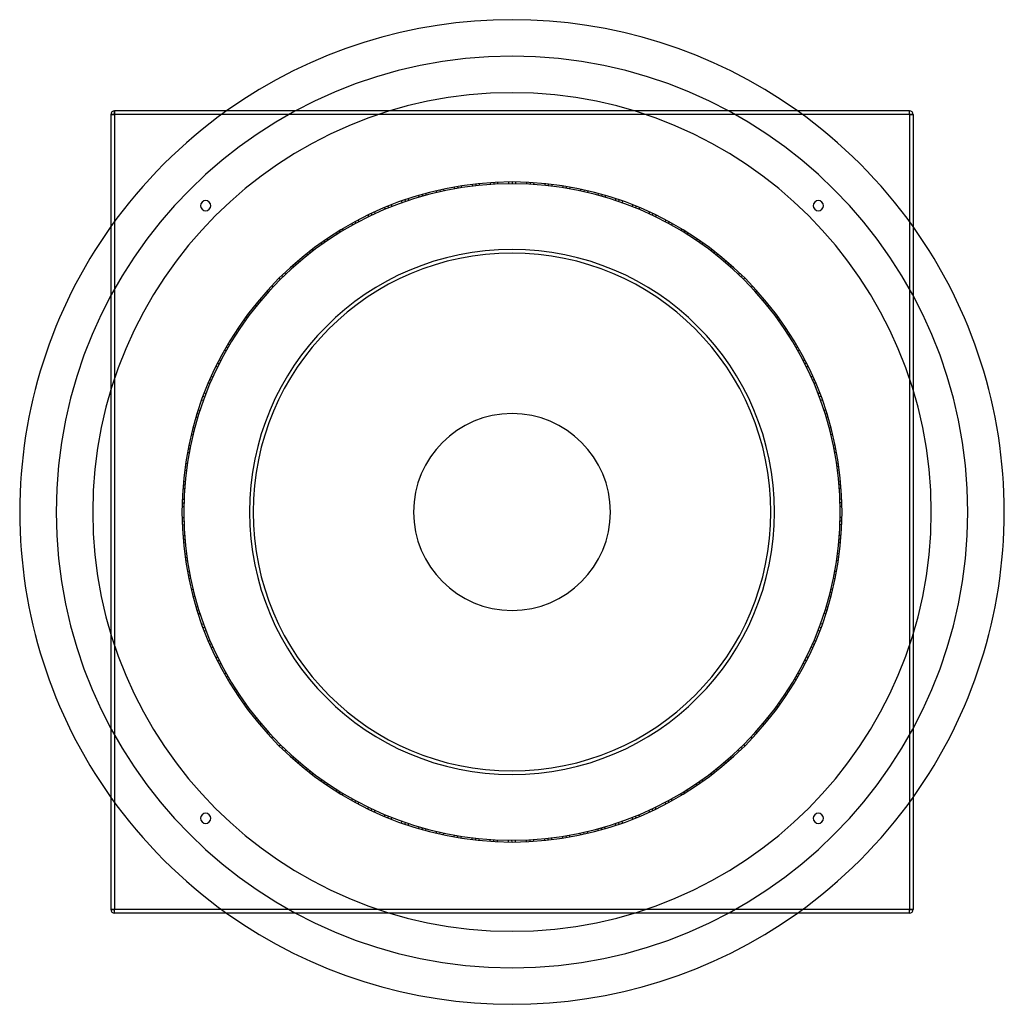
# Model space of a CAD drawing. Header units: millimetres. Extents: x -675 to 675, y -675 to 675.
import ezdxf

# ---------------------------------------------------------------- set-up
doc = ezdxf.new("R2010")
doc.units = ezdxf.units.MM
doc.layers.add('HIDDEN', color=7, linetype='Continuous')
doc.layers.add('THICK', color=7, linetype='Continuous')

msp = doc.modelspace()

# ---------------------------------------------------------------- linework, layer by layer
at = {"layer": 'HIDDEN'}
for p, q in [((-545, 545), (-550, 545)), ((-550, 545), (-550, 545)), ((-545, 545), (-545, 550)), ((-545, 550), (-545, 550)), ((-545, 545), (-545, -545)), ((545, 545), (-545, 545)), ((545, 545), (545, 550)), ((545, 550), (545, 550)), ((545, 545), (545, -545)), ((550, 545), (545, 545)), ((550, 545), (550, 545)), ((-74.5, 446.3), (-74, 443.9)), ((-74.5, 446.3), (-74, 443.9)), ((-74.5, 446.3), (-74, 443.9)), ((-74.5, 446.3), (-74, 443.9)), ((-69.5, 447.1), (-69.2, 444.6)), ((-69.5, 447.1), (-69.2, 444.6)), ((-69.5, 447.1), (-69.2, 444.6)), ((-54.8, 449.2), (-54.2, 446.7)), ((-54.8, 449.2), (-54.2, 446.7)), ((-49.8, 449.8), (-49.5, 447.3)), ((-49.8, 449.8), (-49.5, 447.3)), ((-49.8, 449.8), (-49.5, 447.3)), ((-49.8, 449.8), (-49.5, 447.3)), ((-49.8, 449.8), (-49.5, 447.3)), ((-49.8, 449.8), (-49.5, 447.3)), ((-44.8, 450.3), (-44.6, 447.8)), ((-44.8, 450.3), (-44.6, 447.8)), ((-29.9, 451.5), (-29.7, 449)), ((-29.9, 451.5), (-29.7, 449)), ((-29.9, 451.5), (-29.7, 449)), ((-25, 451.8), (-24.7, 449.3)), ((-25, 451.8), (-24.7, 449.3)), ((-25, 451.8), (-24.7, 449.3)), ((-25, 451.8), (-24.7, 449.3)), ((-19.9, 452.1), (-19.9, 449.6)), ((-19.9, 452.1), (-19.9, 449.6)), ((-19.9, 452.1), (-19.9, 449.6)), ((-5, 452.5), (-4.7, 450)), ((-5, 452.5), (-4.7, 450)), ((0, 452.5), (0, 450)), ((0, 452.5), (0, 450)), ((0, 452.5), (0, 450)), ((0, 452.5), (0, 450)), ((0, 452.5), (0, 450)), ((0, 452.5), (0, 450)), ((5, 452.5), (5, 450)), ((5, 452.5), (5, 450)), ((19.9, 452.1), (19.9, 449.6)), ((19.9, 452.1), (19.9, 449.6)), ((19.9, 452.1), (19.9, 449.6)), ((24.9, 451.8), (24.9, 449.3)), ((24.9, 451.8), (24.9, 449.3)), ((24.9, 451.8), (24.9, 449.3)), ((24.9, 451.8), (24.9, 449.3)), ((29.9, 451.5), (29.7, 449)), ((29.9, 451.5), (29.7, 449)), ((29.9, 451.5), (29.7, 449)), ((44.8, 450.3), (44.8, 447.8)), ((44.8, 450.3), (44.8, 447.8)), ((49.8, 449.8), (49.5, 447.3)), ((49.8, 449.8), (49.5, 447.3)), ((49.8, 449.8), (49.5, 447.3)), ((49.8, 449.8), (49.5, 447.3)), ((49.8, 449.8), (49.5, 447.3)), ((49.8, 449.8), (49.5, 447.3)), ((54.7, 449.2), (54.4, 446.7)), ((54.7, 449.2), (54.4, 446.7)), ((69.5, 447.1), (69.2, 444.6)), ((69.5, 447.1), (69.2, 444.6)), ((69.5, 447.1), (69.2, 444.6)), ((74.4, 446.3), (74.2, 443.8)), ((74.4, 446.3), (74.2, 443.8)), ((74.4, 446.3), (74.2, 443.8)), ((74.4, 446.3), (74.2, 443.8)), ((-128, 434), (-127.1, 431.7)), ((-128, 434), (-127.1, 431.7)), ((-128, 434), (-127.1, 431.7)), ((-123.2, 435.4), (-122.4, 433)), ((-123.2, 435.4), (-122.4, 433)), ((-123.2, 435.4), (-122.4, 433)), ((-123.2, 435.4), (-122.4, 433)), ((-118.3, 436.8), (-117.7, 434.3)), ((-118.3, 436.8), (-117.7, 434.3)), ((-118.3, 436.8), (-117.7, 434.3)), ((-103.8, 440.4), (-103, 438)), ((-103.8, 440.4), (-103, 438)), ((-99, 441.5), (-98.4, 439.1)), ((-99, 441.5), (-98.4, 439.1)), ((-99, 441.5), (-98.4, 439.1)), ((-99, 441.5), (-98.4, 439.1)), ((-99, 441.5), (-98.4, 439.1)), ((-99, 441.5), (-98.4, 439.1)), ((-94.1, 442.6), (-93.5, 440.2)), ((-94.1, 442.6), (-93.5, 440.2)), ((-79.4, 445.5), (-78.9, 443)), ((-79.4, 445.5), (-78.9, 443)), ((-79.4, 445.5), (-78.9, 443)), ((79.4, 445.5), (78.9, 443)), ((79.4, 445.5), (78.9, 443)), ((79.4, 445.5), (78.9, 443)), ((94.1, 442.6), (93.8, 440.1)), ((94.1, 442.6), (93.8, 440.1)), ((99, 441.5), (98.4, 439.1)), ((99, 441.5), (98.4, 439.1)), ((99, 441.5), (98.4, 439.1)), ((99, 441.5), (98.4, 439.1)), ((99, 441.5), (98.4, 439.1)), ((99, 441.5), (98.4, 439.1)), ((103.8, 440.4), (103.3, 438)), ((103.8, 440.4), (103.3, 438)), ((118.3, 436.8), (117.7, 434.3)), ((118.3, 436.8), (117.7, 434.3)), ((118.3, 436.8), (117.7, 434.3)), ((123.1, 435.4), (122.5, 433)), ((123.1, 435.4), (122.5, 433)), ((123.1, 435.4), (122.5, 433)), ((123.1, 435.4), (122.5, 433)), ((128, 434), (127.1, 431.7)), ((128, 434), (127.1, 431.7)), ((128, 434), (127.1, 431.7)), ((-170.3, 419.2), (-169.3, 417)), ((-170.3, 419.2), (-169.3, 417)), ((-170.3, 419.2), (-169.3, 417)), ((-170.3, 419.2), (-169.3, 417)), ((-165.6, 421.1), (-164.8, 418.7)), ((-165.6, 421.1), (-164.8, 418.7)), ((-165.6, 421.1), (-164.8, 418.7)), ((-151.7, 426.3), (-150.6, 424.1)), ((-151.7, 426.3), (-150.6, 424.1)), ((-146.9, 428), (-146.1, 425.6)), ((-146.9, 428), (-146.1, 425.6)), ((-146.9, 428), (-146.1, 425.6)), ((-146.9, 428), (-146.1, 425.6)), ((-146.9, 428), (-146.1, 425.6)), ((-146.9, 428), (-146.1, 425.6)), ((-142.2, 429.6), (-141.4, 427.2)), ((-142.2, 429.6), (-141.4, 427.2)), ((142.2, 429.6), (141.6, 427.1)), ((142.2, 429.6), (141.6, 427.1)), ((146.9, 428), (146.1, 425.6)), ((146.9, 428), (146.1, 425.6)), ((146.9, 428), (146.1, 425.6)), ((146.9, 428), (146.1, 425.6)), ((146.9, 428), (146.1, 425.6)), ((146.9, 428), (146.1, 425.6)), ((151.6, 426.3), (150.8, 424)), ((151.6, 426.3), (150.8, 424)), ((165.6, 421.1), (164.8, 418.7)), ((165.6, 421.1), (164.8, 418.7)), ((165.6, 421.1), (164.8, 418.7)), ((170.2, 419.3), (169.4, 416.9)), ((170.2, 419.3), (169.4, 416.9)), ((170.2, 419.3), (169.4, 416.9)), ((170.2, 419.3), (169.4, 416.9)), ((-197.6, 407.1), (-196.3, 404.9)), ((-197.6, 407.1), (-196.3, 404.9)), ((-193.1, 409.2), (-192, 407)), ((-193.1, 409.2), (-192, 407)), ((-193.1, 409.2), (-192, 407)), ((-193.1, 409.2), (-192, 407)), ((-193.1, 409.2), (-192, 407)), ((-193.1, 409.2), (-192, 407)), ((-188.6, 411.3), (-187.5, 409.1)), ((-188.6, 411.3), (-187.5, 409.1)), ((-174.9, 417.3), (-173.9, 415.1)), ((-174.9, 417.3), (-173.9, 415.1)), ((-174.9, 417.3), (-173.9, 415.1)), ((174.9, 417.3), (173.9, 415.1)), ((174.9, 417.3), (173.9, 415.1)), ((174.9, 417.3), (173.9, 415.1)), ((188.6, 411.3), (187.8, 409)), ((188.6, 411.3), (187.8, 409)), ((193.1, 409.2), (192, 407)), ((193.1, 409.2), (192, 407)), ((193.1, 409.2), (192, 407)), ((193.1, 409.2), (192, 407)), ((193.1, 409.2), (192, 407)), ((193.1, 409.2), (192, 407)), ((197.6, 407.1), (196.5, 404.8)), ((197.6, 407.1), (196.5, 404.8)), ((-219.8, 395.5), (-218.5, 393.4)), ((-219.8, 395.5), (-218.5, 393.4)), ((-219.8, 395.5), (-218.5, 393.4)), ((-215.4, 397.9), (-214.1, 395.8)), ((-215.4, 397.9), (-214.1, 395.8)), ((-215.4, 397.9), (-214.1, 395.8)), ((-215.4, 397.9), (-214.1, 395.8)), ((-210.9, 400.3), (-209.9, 398.1)), ((-210.9, 400.3), (-209.9, 398.1)), ((-210.9, 400.3), (-209.9, 398.1)), ((210.9, 400.3), (209.9, 398.1)), ((210.9, 400.3), (209.9, 398.1)), ((210.9, 400.3), (209.9, 398.1)), ((215.3, 398), (214.3, 395.7)), ((215.3, 398), (214.3, 395.7)), ((215.3, 398), (214.3, 395.7)), ((215.3, 398), (214.3, 395.7)), ((219.8, 395.5), (218.5, 393.4)), ((219.8, 395.5), (218.5, 393.4)), ((219.8, 395.5), (218.5, 393.4)), ((-241.2, 382.8), (-239.7, 380.9)), ((-241.2, 382.8), (-239.7, 380.9)), ((-237, 385.5), (-235.7, 383.4)), ((-237, 385.5), (-235.7, 383.4)), ((-237, 385.5), (-235.7, 383.4)), ((-237, 385.5), (-235.7, 383.4)), ((-237, 385.5), (-235.7, 383.4)), ((-237, 385.5), (-235.7, 383.4)), ((-232.7, 388.1), (-231.4, 385.9)), ((-232.7, 388.1), (-231.4, 385.9)), ((232.7, 388.1), (231.6, 385.8)), ((232.7, 388.1), (231.6, 385.8)), ((237, 385.5), (235.7, 383.4)), ((237, 385.5), (235.7, 383.4)), ((237, 385.5), (235.7, 383.4)), ((237, 385.5), (235.7, 383.4)), ((237, 385.5), (235.7, 383.4)), ((237, 385.5), (235.7, 383.4)), ((241.2, 382.9), (239.9, 380.7)), ((241.2, 382.9), (239.9, 380.7)), ((-262, 369), (-260.4, 367)), ((-262, 369), (-260.4, 367)), ((-262, 369), (-260.4, 367)), ((-257.9, 371.8), (-256.3, 369.9)), ((-257.9, 371.8), (-256.3, 369.9)), ((-257.9, 371.8), (-256.3, 369.9)), ((-257.9, 371.8), (-256.3, 369.9)), ((-253.7, 374.7), (-252.4, 372.6)), ((-253.7, 374.7), (-252.4, 372.6)), ((-253.7, 374.7), (-252.4, 372.6)), ((253.7, 374.7), (252.4, 372.6)), ((253.7, 374.7), (252.4, 372.6)), ((253.7, 374.7), (252.4, 372.6)), ((257.8, 371.9), (256.5, 369.7)), ((257.8, 371.9), (256.5, 369.7)), ((257.8, 371.9), (256.5, 369.7)), ((257.8, 371.9), (256.5, 369.7)), ((262, 369), (260.4, 367)), ((262, 369), (260.4, 367)), ((262, 369), (260.4, 367)), ((-281.9, 354), (-280.1, 352.2)), ((-281.9, 354), (-280.1, 352.2)), ((-277.9, 357.1), (-276.4, 355.1)), ((-277.9, 357.1), (-276.4, 355.1)), ((-277.9, 357.1), (-276.4, 355.1)), ((-277.9, 357.1), (-276.4, 355.1)), ((-277.9, 357.1), (-276.4, 355.1)), ((-277.9, 357.1), (-276.4, 355.1)), ((-274, 360.1), (-272.5, 358.1)), ((-274, 360.1), (-272.5, 358.1)), ((274, 360.1), (272.6, 358)), ((274, 360.1), (272.6, 358)), ((277.9, 357.1), (276.4, 355.1)), ((277.9, 357.1), (276.4, 355.1)), ((277.9, 357.1), (276.4, 355.1)), ((277.9, 357.1), (276.4, 355.1)), ((277.9, 357.1), (276.4, 355.1)), ((277.9, 357.1), (276.4, 355.1)), ((281.8, 354), (280.3, 352)), ((281.8, 354), (280.3, 352)), ((-301, 337.9), (-299.2, 336.1)), ((-301, 337.9), (-299.2, 336.1)), ((-301, 337.9), (-299.2, 336.1)), ((-297.2, 341.2), (-295.5, 339.4)), ((-297.2, 341.2), (-295.5, 339.4)), ((-297.2, 341.2), (-295.5, 339.4)), ((-297.2, 341.2), (-295.5, 339.4)), ((-293.4, 344.5), (-291.8, 342.5)), ((-293.4, 344.5), (-291.8, 342.5)), ((-293.4, 344.5), (-291.8, 342.5)), ((293.4, 344.5), (291.8, 342.5)), ((293.4, 344.5), (291.8, 342.5)), ((293.4, 344.5), (291.8, 342.5)), ((297.1, 341.3), (295.6, 339.3)), ((297.1, 341.3), (295.6, 339.3)), ((297.1, 341.3), (295.6, 339.3)), ((297.1, 341.3), (295.6, 339.3)), ((301, 337.9), (299.2, 336.1)), ((301, 337.9), (299.2, 336.1)), ((301, 337.9), (299.2, 336.1)), ((-315.5, 324.3), (-313.8, 322.6)), ((-315.5, 324.3), (-313.8, 322.6)), ((-315.5, 324.3), (-313.8, 322.6)), ((-315.5, 324.3), (-313.8, 322.6)), ((-315.5, 324.3), (-313.8, 322.6)), ((-315.5, 324.3), (-313.8, 322.6)), ((-311.9, 327.8), (-310.2, 326)), ((-311.9, 327.8), (-310.2, 326)), ((311.9, 327.8), (310.4, 325.8)), ((311.9, 327.8), (310.4, 325.8)), ((315.5, 324.3), (313.8, 322.6)), ((315.5, 324.3), (313.8, 322.6)), ((315.5, 324.3), (313.8, 322.6)), ((315.5, 324.3), (313.8, 322.6)), ((315.5, 324.3), (313.8, 322.6)), ((315.5, 324.3), (313.8, 322.6)), ((-319.1, 320.8), (-317.2, 319.2)), ((-319.1, 320.8), (-317.2, 319.2)), ((319.1, 320.9), (317.3, 319.1)), ((319.1, 320.9), (317.3, 319.1)), ((-336.3, 302.8), (-334.4, 301.2)), ((-336.3, 302.8), (-334.4, 301.2)), ((-336.3, 302.8), (-334.4, 301.2)), ((-332.9, 306.4), (-331, 304.8)), ((-332.9, 306.4), (-331, 304.8)), ((-332.9, 306.4), (-331, 304.8)), ((-332.9, 306.4), (-331, 304.8)), ((-329.5, 310.1), (-327.7, 308.4)), ((-329.5, 310.1), (-327.7, 308.4)), ((-329.5, 310.1), (-327.7, 308.4)), ((329.5, 310.1), (327.7, 308.4)), ((329.5, 310.1), (327.7, 308.4)), ((329.5, 310.1), (327.7, 308.4)), ((332.9, 306.5), (331.1, 304.7)), ((332.9, 306.5), (331.1, 304.7)), ((332.9, 306.5), (331.1, 304.7)), ((332.9, 306.5), (331.1, 304.7)), ((336.3, 302.8), (334.4, 301.2)), ((336.3, 302.8), (334.4, 301.2)), ((336.3, 302.8), (334.4, 301.2)), ((-352.5, 283.8), (-350.4, 282.4)), ((-352.5, 283.8), (-350.4, 282.4)), ((-349.3, 287.7), (-347.4, 286.1)), ((-349.3, 287.7), (-347.4, 286.1)), ((-349.3, 287.7), (-347.4, 286.1)), ((-349.3, 287.7), (-347.4, 286.1)), ((-349.3, 287.7), (-347.4, 286.1)), ((-349.3, 287.7), (-347.4, 286.1)), ((-346.1, 291.5), (-344.2, 289.9)), ((-346.1, 291.5), (-344.2, 289.9)), ((346.1, 291.5), (344.3, 289.7)), ((346.1, 291.5), (344.3, 289.7)), ((349.3, 287.7), (347.4, 286.1)), ((349.3, 287.7), (347.4, 286.1)), ((349.3, 287.7), (347.4, 286.1)), ((349.3, 287.7), (347.4, 286.1)), ((349.3, 287.7), (347.4, 286.1)), ((349.3, 287.7), (347.4, 286.1)), ((352.4, 283.8), (350.5, 282.2)), ((352.4, 283.8), (350.5, 282.2)), ((-361.6, 272), (-359.7, 270.4)), ((-361.6, 272), (-359.7, 270.4)), ((-361.6, 272), (-359.7, 270.4)), ((361.6, 272), (359.7, 270.4)), ((361.6, 272), (359.7, 270.4)), ((361.6, 272), (359.7, 270.4)), ((-367.6, 263.9), (-365.5, 262.6)), ((-367.6, 263.9), (-365.5, 262.6)), ((-367.6, 263.9), (-365.5, 262.6)), ((-364.6, 268), (-362.5, 266.6)), ((-364.6, 268), (-362.5, 266.6)), ((-364.6, 268), (-362.5, 266.6)), ((-364.6, 268), (-362.5, 266.6)), ((364.6, 268), (362.6, 266.4)), ((364.6, 268), (362.6, 266.4)), ((364.6, 268), (362.6, 266.4)), ((364.6, 268), (362.6, 266.4)), ((367.6, 263.9), (365.5, 262.6)), ((367.6, 263.9), (365.5, 262.6)), ((367.6, 263.9), (365.5, 262.6)), ((-381.5, 243.3), (-379.3, 242.1)), ((-381.5, 243.3), (-379.3, 242.1)), ((-378.8, 247.5), (-376.7, 246.1)), ((-378.8, 247.5), (-376.7, 246.1)), ((-378.8, 247.5), (-376.7, 246.1)), ((-378.8, 247.5), (-376.7, 246.1)), ((-378.8, 247.5), (-376.7, 246.1)), ((-378.8, 247.5), (-376.7, 246.1)), ((-376.1, 251.6), (-374, 250.3)), ((-376.1, 251.6), (-374, 250.3)), ((376.1, 251.7), (374.1, 250.1)), ((376.1, 251.7), (374.1, 250.1)), ((378.8, 247.5), (376.7, 246.1)), ((378.8, 247.5), (376.7, 246.1)), ((378.8, 247.5), (376.7, 246.1)), ((378.8, 247.5), (376.7, 246.1)), ((378.8, 247.5), (376.7, 246.1)), ((378.8, 247.5), (376.7, 246.1)), ((381.5, 243.3), (379.4, 241.9)), ((381.5, 243.3), (379.4, 241.9)), ((-389.3, 230.6), (-387.2, 229.2)), ((-389.3, 230.6), (-387.2, 229.2)), ((-389.3, 230.6), (-387.2, 229.2)), ((389.3, 230.6), (387.2, 229.2)), ((389.3, 230.6), (387.2, 229.2)), ((389.3, 230.6), (387.2, 229.2)), ((-394.4, 221.9), (-392.1, 220.8)), ((-394.4, 221.9), (-392.1, 220.8)), ((-394.4, 221.9), (-392.1, 220.8)), ((-391.9, 226.2), (-389.7, 225.1)), ((-391.9, 226.2), (-389.7, 225.1)), ((-391.9, 226.2), (-389.7, 225.1)), ((-391.9, 226.2), (-389.7, 225.1)), ((391.9, 226.3), (389.8, 224.9)), ((391.9, 226.3), (389.8, 224.9)), ((391.9, 226.3), (389.8, 224.9)), ((391.9, 226.3), (389.8, 224.9)), ((394.4, 221.9), (392.1, 220.8)), ((394.4, 221.9), (392.1, 220.8)), ((394.4, 221.9), (392.1, 220.8)), ((-403.7, 204.3), (-401.5, 203.2)), ((-403.7, 204.3), (-401.5, 203.2)), ((-403.7, 204.3), (-401.5, 203.2)), ((-403.7, 204.3), (-401.5, 203.2)), ((-403.7, 204.3), (-401.5, 203.2)), ((-403.7, 204.3), (-401.5, 203.2)), ((-401.5, 208.7), (-399.2, 207.6)), ((-401.5, 208.7), (-399.2, 207.6)), ((401.5, 208.8), (399.4, 207.4)), ((401.5, 208.8), (399.4, 207.4)), ((403.7, 204.3), (401.5, 203.2)), ((403.7, 204.3), (401.5, 203.2)), ((403.7, 204.3), (401.5, 203.2)), ((403.7, 204.3), (401.5, 203.2)), ((403.7, 204.3), (401.5, 203.2)), ((403.7, 204.3), (401.5, 203.2)), ((-406, 199.8), (-403.6, 199)), ((-406, 199.8), (-403.6, 199)), ((406, 199.9), (403.7, 198.7)), ((406, 199.9), (403.7, 198.7)), ((-416.4, 177.2), (-414, 176.3)), ((-416.4, 177.2), (-414, 176.3)), ((-416.4, 177.2), (-414, 176.3)), ((-414.4, 181.7), (-412.1, 180.8)), ((-414.4, 181.7), (-412.1, 180.8)), ((-414.4, 181.7), (-412.1, 180.8)), ((-414.4, 181.7), (-412.1, 180.8)), ((-412.3, 186.4), (-410.1, 185.2)), ((-412.3, 186.4), (-410.1, 185.2)), ((-412.3, 186.4), (-410.1, 185.2)), ((412.3, 186.4), (410.1, 185.2)), ((412.3, 186.4), (410.1, 185.2)), ((412.3, 186.4), (410.1, 185.2)), ((414.4, 181.8), (412.1, 180.7)), ((414.4, 181.8), (412.1, 180.7)), ((414.4, 181.8), (412.1, 180.7)), ((414.4, 181.8), (412.1, 180.7)), ((416.4, 177.2), (414, 176.3)), ((416.4, 177.2), (414, 176.3)), ((416.4, 177.2), (414, 176.3)), ((-422, 163.3), (-419.7, 162.4)), ((-422, 163.3), (-419.7, 162.4)), ((422, 163.3), (419.7, 162.2)), ((422, 163.3), (419.7, 162.2)), ((-425.5, 154), (-423.1, 153.3)), ((-425.5, 154), (-423.1, 153.3)), ((-423.8, 158.7), (-421.4, 157.8)), ((-423.8, 158.7), (-421.4, 157.8)), ((-423.8, 158.7), (-421.4, 157.8)), ((-423.8, 158.7), (-421.4, 157.8)), ((-423.8, 158.7), (-421.4, 157.8)), ((-423.8, 158.7), (-421.4, 157.8)), ((423.8, 158.7), (421.4, 157.8)), ((423.8, 158.7), (421.4, 157.8)), ((423.8, 158.7), (421.4, 157.8)), ((423.8, 158.7), (421.4, 157.8)), ((423.8, 158.7), (421.4, 157.8)), ((423.8, 158.7), (421.4, 157.8)), ((425.5, 154), (423.1, 153.1)), ((425.5, 154), (423.1, 153.1)), ((-431.9, 135), (-429.5, 134.4)), ((-431.9, 135), (-429.5, 134.4)), ((-431.9, 135), (-429.5, 134.4)), ((-431.9, 135), (-429.5, 134.4)), ((-430.3, 139.9), (-428, 139)), ((-430.3, 139.9), (-428, 139)), ((-430.3, 139.9), (-428, 139)), ((430.3, 139.9), (428, 139)), ((430.3, 139.9), (428, 139)), ((430.3, 139.9), (428, 139)), ((431.9, 135.1), (429.5, 134.2)), ((431.9, 135.1), (429.5, 134.2)), ((431.9, 135.1), (429.5, 134.2)), ((431.9, 135.1), (429.5, 134.2)), ((-433.3, 130.3), (-430.9, 129.7)), ((-433.3, 130.3), (-430.9, 129.7)), ((-433.3, 130.3), (-430.9, 129.7)), ((433.3, 130.3), (430.9, 129.7)), ((433.3, 130.3), (430.9, 129.7)), ((433.3, 130.3), (430.9, 129.7)), ((-438.7, 111.1), (-436.2, 110.5)), ((-438.7, 111.1), (-436.2, 110.5)), ((-438.7, 111.1), (-436.2, 110.5)), ((-438.7, 111.1), (-436.2, 110.5)), ((-438.7, 111.1), (-436.2, 110.5)), ((-438.7, 111.1), (-436.2, 110.5)), ((-437.4, 115.9), (-435, 115.3)), ((-437.4, 115.9), (-435, 115.3)), ((437.4, 115.9), (435, 115.1)), ((437.4, 115.9), (435, 115.1)), ((438.7, 111.1), (436.2, 110.5)), ((438.7, 111.1), (436.2, 110.5)), ((438.7, 111.1), (436.2, 110.5)), ((438.7, 111.1), (436.2, 110.5)), ((438.7, 111.1), (436.2, 110.5)), ((438.7, 111.1), (436.2, 110.5)), ((-439.9, 106.2), (-437.4, 105.9)), ((-439.9, 106.2), (-437.4, 105.9)), ((439.8, 106.3), (437.4, 105.6)), ((439.8, 106.3), (437.4, 105.6)), ((-445, 81.8), (-442.6, 81.5)), ((-445, 81.8), (-442.6, 81.5)), ((-445, 81.8), (-442.6, 81.5)), ((-444.1, 86.7), (-441.6, 86.4)), ((-444.1, 86.7), (-441.6, 86.4)), ((-444.1, 86.7), (-441.6, 86.4)), ((-444.1, 86.7), (-441.6, 86.4)), ((-443.1, 91.7), (-440.7, 91.1)), ((-443.1, 91.7), (-440.7, 91.1)), ((-443.1, 91.7), (-440.7, 91.1)), ((443.1, 91.7), (440.7, 91.1)), ((443.1, 91.7), (440.7, 91.1)), ((443.1, 91.7), (440.7, 91.1)), ((444.1, 86.8), (441.7, 86.2)), ((444.1, 86.8), (441.7, 86.2)), ((444.1, 86.8), (441.7, 86.2)), ((444.1, 86.8), (441.7, 86.2)), ((445, 81.8), (442.6, 81.5)), ((445, 81.8), (442.6, 81.5)), ((445, 81.8), (442.6, 81.5)), ((-448.9, 57.2), (-446.4, 57.1)), ((-448.9, 57.2), (-446.4, 57.1)), ((-448.2, 62.2), (-445.7, 61.8)), ((-448.2, 62.2), (-445.7, 61.8)), ((-448.2, 62.2), (-445.7, 61.8)), ((-448.2, 62.2), (-445.7, 61.8)), ((-448.2, 62.2), (-445.7, 61.8)), ((-448.2, 62.2), (-445.7, 61.8)), ((-447.5, 67.1), (-445, 66.7)), ((-447.5, 67.1), (-445, 66.7)), ((447.5, 67.1), (445.1, 66.5)), ((447.5, 67.1), (445.1, 66.5)), ((448.2, 62.2), (445.7, 61.8)), ((448.2, 62.2), (445.7, 61.8)), ((448.2, 62.2), (445.7, 61.8)), ((448.2, 62.2), (445.7, 61.8)), ((448.2, 62.2), (445.7, 61.8)), ((448.2, 62.2), (445.7, 61.8)), ((448.9, 57.2), (446.4, 56.9)), ((448.9, 57.2), (446.4, 56.9)), ((-450.5, 42.4), (-448, 42)), ((-450.5, 42.4), (-448, 42)), ((-450.5, 42.4), (-448, 42)), ((450.5, 42.4), (448, 42)), ((450.5, 42.4), (448, 42)), ((450.5, 42.4), (448, 42)), ((-451.3, 32.4), (-448.8, 32.3)), ((-451.3, 32.4), (-448.8, 32.3)), ((-451.3, 32.4), (-448.8, 32.3)), ((-451, 37.3), (-448.5, 37.3)), ((-451, 37.3), (-448.5, 37.3)), ((-451, 37.3), (-448.5, 37.3)), ((-451, 37.3), (-448.5, 37.3)), ((451, 37.4), (448.5, 37.1)), ((451, 37.4), (448.5, 37.1)), ((451, 37.4), (448.5, 37.1)), ((451, 37.4), (448.5, 37.1)), ((451.3, 32.4), (448.8, 32.3)), ((451.3, 32.4), (448.8, 32.3)), ((451.3, 32.4), (448.8, 32.3)), ((-452.2, 17.4), (-449.7, 17.4)), ((-452.2, 17.4), (-449.7, 17.4)), ((452.2, 17.5), (449.7, 17.1)), ((452.2, 17.5), (449.7, 17.1)), ((-452.4, 7.5), (-449.9, 7.7)), ((-452.4, 7.5), (-449.9, 7.7)), ((-452.3, 12.5), (-449.8, 12.4)), ((-452.3, 12.5), (-449.8, 12.4)), ((-452.3, 12.5), (-449.8, 12.4)), ((-452.3, 12.5), (-449.8, 12.4)), ((-452.3, 12.5), (-449.8, 12.4)), ((-452.3, 12.5), (-449.8, 12.4)), ((452.3, 12.5), (449.8, 12.4)), ((452.3, 12.5), (449.8, 12.4)), ((452.3, 12.5), (449.8, 12.4)), ((452.3, 12.5), (449.8, 12.4)), ((452.3, 12.5), (449.8, 12.4)), ((452.3, 12.5), (449.8, 12.4)), ((452.4, 7.5), (449.9, 7.4)), ((452.4, 7.5), (449.9, 7.4)), ((-452.4, -7.4), (-449.9, -7.5)), ((-452.4, -7.4), (-449.9, -7.5)), ((-452.4, -7.4), (-449.9, -7.5)), ((-452.3, -12.5), (-449.8, -12.3)), ((-452.3, -12.5), (-449.8, -12.3)), ((-452.3, -12.5), (-449.8, -12.3)), ((-452.3, -12.5), (-449.8, -12.3)), ((452.3, -12.4), (449.8, -12.5)), ((452.3, -12.4), (449.8, -12.5)), ((452.3, -12.4), (449.8, -12.5)), ((452.3, -12.4), (449.8, -12.5)), ((452.4, -7.4), (449.9, -7.5)), ((452.4, -7.4), (449.9, -7.5)), ((452.4, -7.4), (449.9, -7.5)), ((-452.2, -17.5), (-449.7, -17.3)), ((-452.2, -17.5), (-449.7, -17.3)), ((-452.2, -17.5), (-449.7, -17.3)), ((452.2, -17.5), (449.7, -17.3)), ((452.2, -17.5), (449.7, -17.3)), ((452.2, -17.5), (449.7, -17.3)), ((-451.3, -32.4), (-448.8, -32.2)), ((-451.3, -32.4), (-448.8, -32.2)), ((-451, -37.4), (-448.5, -37.2)), ((-451, -37.4), (-448.5, -37.2)), ((-451, -37.4), (-448.5, -37.2)), ((-451, -37.4), (-448.5, -37.2)), ((-451, -37.4), (-448.5, -37.2)), ((-451, -37.4), (-448.5, -37.2)), ((451, -37.4), (448.5, -37.2)), ((451, -37.4), (448.5, -37.2)), ((451, -37.4), (448.5, -37.2)), ((451, -37.4), (448.5, -37.2)), ((451, -37.4), (448.5, -37.2)), ((451, -37.4), (448.5, -37.2)), ((451.3, -32.4), (448.8, -32.4)), ((451.3, -32.4), (448.8, -32.4)), ((-450.5, -42.4), (-448, -41.9)), ((-450.5, -42.4), (-448, -41.9)), ((450.5, -42.3), (448, -42.1)), ((450.5, -42.3), (448, -42.1)), ((-448.9, -57.2), (-446.4, -57)), ((-448.9, -57.2), (-446.4, -57)), ((-448.9, -57.2), (-446.4, -57)), ((-448.2, -62.2), (-445.7, -61.7)), ((-448.2, -62.2), (-445.7, -61.7)), ((-448.2, -62.2), (-445.7, -61.7)), ((-448.2, -62.2), (-445.7, -61.7)), ((-447.5, -67.1), (-445, -66.6)), ((-447.5, -67.1), (-445, -66.6)), ((-447.5, -67.1), (-445, -66.6)), ((447.5, -67.1), (445, -66.6)), ((447.5, -67.1), (445, -66.6)), ((447.5, -67.1), (445, -66.6)), ((448.2, -62.1), (445.7, -61.9)), ((448.2, -62.1), (445.7, -61.9)), ((448.2, -62.1), (445.7, -61.9)), ((448.2, -62.1), (445.7, -61.9)), ((448.9, -57.2), (446.4, -57)), ((448.9, -57.2), (446.4, -57)), ((448.9, -57.2), (446.4, -57)), ((-445, -81.9), (-442.6, -81.4)), ((-445, -81.9), (-442.6, -81.4)), ((-444.1, -86.7), (-441.7, -86.3)), ((-444.1, -86.7), (-441.7, -86.3)), ((-444.1, -86.7), (-441.7, -86.3)), ((-444.1, -86.7), (-441.7, -86.3)), ((-444.1, -86.7), (-441.7, -86.3)), ((-444.1, -86.7), (-441.7, -86.3)), ((-443.1, -91.7), (-440.7, -90.9)), ((-443.1, -91.7), (-440.7, -90.9)), ((443.1, -91.6), (440.7, -91.1)), ((443.1, -91.6), (440.7, -91.1)), ((444.1, -86.7), (441.7, -86.3)), ((444.1, -86.7), (441.7, -86.3)), ((444.1, -86.7), (441.7, -86.3)), ((444.1, -86.7), (441.7, -86.3)), ((444.1, -86.7), (441.7, -86.3)), ((444.1, -86.7), (441.7, -86.3)), ((445, -81.8), (442.5, -81.6)), ((445, -81.8), (442.5, -81.6)), ((-439.9, -106.2), (-437.4, -105.7)), ((-439.9, -106.2), (-437.4, -105.7)), ((-439.9, -106.2), (-437.4, -105.7)), ((439.9, -106.2), (437.4, -105.7)), ((439.9, -106.2), (437.4, -105.7)), ((439.9, -106.2), (437.4, -105.7)), ((-438.6, -111.1), (-436.3, -110.4)), ((-438.6, -111.1), (-436.3, -110.4)), ((-438.6, -111.1), (-436.3, -110.4)), ((-438.6, -111.1), (-436.3, -110.4)), ((-437.4, -115.9), (-435, -115.2)), ((-437.4, -115.9), (-435, -115.2)), ((-437.4, -115.9), (-435, -115.2)), ((437.4, -115.9), (435, -115.2)), ((437.4, -115.9), (435, -115.2)), ((437.4, -115.9), (435, -115.2)), ((438.7, -111), (436.2, -110.6)), ((438.7, -111), (436.2, -110.6)), ((438.7, -111), (436.2, -110.6)), ((438.7, -111), (436.2, -110.6)), ((-433.3, -130.3), (-430.9, -129.6)), ((-433.3, -130.3), (-430.9, -129.6)), ((-431.9, -135.1), (-429.5, -134.3)), ((-431.9, -135.1), (-429.5, -134.3)), ((-431.9, -135.1), (-429.5, -134.3)), ((-431.9, -135.1), (-429.5, -134.3)), ((-431.9, -135.1), (-429.5, -134.3)), ((-431.9, -135.1), (-429.5, -134.3)), ((431.9, -135.1), (429.5, -134.3)), ((431.9, -135.1), (429.5, -134.3)), ((431.9, -135.1), (429.5, -134.3)), ((431.9, -135.1), (429.5, -134.3)), ((431.9, -135.1), (429.5, -134.3)), ((431.9, -135.1), (429.5, -134.3)), ((433.3, -130.3), (430.9, -129.8)), ((433.3, -130.3), (430.9, -129.8)), ((-430.3, -139.9), (-428, -138.8)), ((-430.3, -139.9), (-428, -138.8)), ((430.4, -139.8), (428, -139.1)), ((430.4, -139.8), (428, -139.1)), ((-425.5, -153.9), (-423.1, -153.2)), ((-425.5, -153.9), (-423.1, -153.2)), ((-425.5, -153.9), (-423.1, -153.2)), ((-423.8, -158.7), (-421.5, -157.7)), ((-423.8, -158.7), (-421.5, -157.7)), ((-423.8, -158.7), (-421.5, -157.7)), ((-423.8, -158.7), (-421.5, -157.7)), ((423.8, -158.6), (421.4, -157.9)), ((423.8, -158.6), (421.4, -157.9)), ((423.8, -158.6), (421.4, -157.9)), ((423.8, -158.6), (421.4, -157.9)), ((425.5, -153.9), (423.1, -153.2)), ((425.5, -153.9), (423.1, -153.2)), ((425.5, -153.9), (423.1, -153.2)), ((-422, -163.4), (-419.7, -162.4)), ((-422, -163.4), (-419.7, -162.4)), ((-422, -163.4), (-419.7, -162.4)), ((422, -163.4), (419.7, -162.4)), ((422, -163.4), (419.7, -162.4)), ((422, -163.4), (419.7, -162.4)), ((-416.4, -177.2), (-414.1, -176.2)), ((-416.4, -177.2), (-414.1, -176.2)), ((-414.4, -181.8), (-412.1, -180.8)), ((-414.4, -181.8), (-412.1, -180.8)), ((-414.4, -181.8), (-412.1, -180.8)), ((-414.4, -181.8), (-412.1, -180.8)), ((-414.4, -181.8), (-412.1, -180.8)), ((-414.4, -181.8), (-412.1, -180.8)), ((-412.3, -186.3), (-410.2, -185.1)), ((-412.3, -186.3), (-410.2, -185.1)), ((412.4, -186.3), (410.1, -185.3)), ((412.4, -186.3), (410.1, -185.3)), ((414.4, -181.8), (412.1, -180.8)), ((414.4, -181.8), (412.1, -180.8)), ((414.4, -181.8), (412.1, -180.8)), ((414.4, -181.8), (412.1, -180.8)), ((414.4, -181.8), (412.1, -180.8)), ((414.4, -181.8), (412.1, -180.8)), ((416.4, -177.2), (414, -176.4)), ((416.4, -177.2), (414, -176.4)), ((-406, -199.8), (-403.7, -198.8)), ((-406, -199.8), (-403.7, -198.8)), ((-406, -199.8), (-403.7, -198.8)), ((406, -199.8), (403.7, -198.8)), ((406, -199.8), (403.7, -198.8)), ((406, -199.8), (403.7, -198.8)), ((-403.7, -204.4), (-401.6, -203.1)), ((-403.7, -204.4), (-401.6, -203.1)), ((-403.7, -204.4), (-401.6, -203.1)), ((-403.7, -204.4), (-401.6, -203.1)), ((-401.5, -208.8), (-399.3, -207.5)), ((-401.5, -208.8), (-399.3, -207.5)), ((-401.5, -208.8), (-399.3, -207.5)), ((401.5, -208.8), (399.3, -207.5)), ((401.5, -208.8), (399.3, -207.5)), ((401.5, -208.8), (399.3, -207.5)), ((403.8, -204.3), (401.5, -203.3)), ((403.8, -204.3), (401.5, -203.3)), ((403.8, -204.3), (401.5, -203.3)), ((403.8, -204.3), (401.5, -203.3)), ((-394.3, -221.9), (-392.2, -220.7)), ((-394.3, -221.9), (-392.2, -220.7)), ((-391.9, -226.3), (-389.7, -225)), ((-391.9, -226.3), (-389.7, -225)), ((-391.9, -226.3), (-389.7, -225)), ((-391.9, -226.3), (-389.7, -225)), ((-391.9, -226.3), (-389.7, -225)), ((-391.9, -226.3), (-389.7, -225)), ((-389.3, -230.6), (-387.3, -229.1)), ((-389.3, -230.6), (-387.3, -229.1)), ((389.4, -230.5), (387.2, -229.3)), ((389.4, -230.5), (387.2, -229.3)), ((391.9, -226.3), (389.7, -225)), ((391.9, -226.3), (389.7, -225)), ((391.9, -226.3), (389.7, -225)), ((391.9, -226.3), (389.7, -225)), ((391.9, -226.3), (389.7, -225)), ((391.9, -226.3), (389.7, -225)), ((394.4, -221.9), (392.1, -220.9)), ((394.4, -221.9), (392.1, -220.9)), ((-381.5, -243.3), (-379.4, -242)), ((-381.5, -243.3), (-379.4, -242)), ((-381.5, -243.3), (-379.4, -242)), ((381.5, -243.3), (379.4, -242)), ((381.5, -243.3), (379.4, -242)), ((381.5, -243.3), (379.4, -242)), ((-378.8, -247.5), (-376.8, -246)), ((-378.8, -247.5), (-376.8, -246)), ((-378.8, -247.5), (-376.8, -246)), ((-378.8, -247.5), (-376.8, -246)), ((-376, -251.7), (-374, -250.2)), ((-376, -251.7), (-374, -250.2)), ((-376, -251.7), (-374, -250.2)), ((376, -251.7), (374, -250.2)), ((376, -251.7), (374, -250.2)), ((376, -251.7), (374, -250.2)), ((378.8, -247.5), (376.7, -246.2)), ((378.8, -247.5), (376.7, -246.2)), ((378.8, -247.5), (376.7, -246.2)), ((378.8, -247.5), (376.7, -246.2)), ((-367.5, -264), (-365.5, -262.5)), ((-367.5, -264), (-365.5, -262.5)), ((-364.6, -268), (-362.6, -266.5)), ((-364.6, -268), (-362.6, -266.5)), ((-364.6, -268), (-362.6, -266.5)), ((-364.6, -268), (-362.6, -266.5)), ((-364.6, -268), (-362.6, -266.5)), ((-364.6, -268), (-362.6, -266.5)), ((364.6, -268), (362.6, -266.5)), ((364.6, -268), (362.6, -266.5)), ((364.6, -268), (362.6, -266.5)), ((364.6, -268), (362.6, -266.5)), ((364.6, -268), (362.6, -266.5)), ((364.6, -268), (362.6, -266.5)), ((367.6, -263.9), (365.4, -262.7)), ((367.6, -263.9), (365.4, -262.7)), ((-361.6, -272), (-359.8, -270.3)), ((-361.6, -272), (-359.8, -270.3)), ((-352.5, -283.8), (-350.4, -282.3)), ((-352.5, -283.8), (-350.4, -282.3)), ((-352.5, -283.8), (-350.4, -282.3)), ((352.5, -283.8), (350.4, -282.3)), ((352.5, -283.8), (350.4, -282.3)), ((352.5, -283.8), (350.4, -282.3)), ((361.6, -272), (359.6, -270.5)), ((361.6, -272), (359.6, -270.5)), ((-349.3, -287.7), (-347.4, -286)), ((-349.3, -287.7), (-347.4, -286)), ((-349.3, -287.7), (-347.4, -286)), ((-349.3, -287.7), (-347.4, -286)), ((-346.1, -291.5), (-344.2, -289.8)), ((-346.1, -291.5), (-344.2, -289.8)), ((-346.1, -291.5), (-344.2, -289.8)), ((346.1, -291.5), (344.2, -289.8)), ((346.1, -291.5), (344.2, -289.8)), ((346.1, -291.5), (344.2, -289.8)), ((349.3, -287.6), (347.3, -286.1)), ((349.3, -287.6), (347.3, -286.1)), ((349.3, -287.6), (347.3, -286.1)), ((349.3, -287.6), (347.3, -286.1)), ((-336.3, -302.8), (-334.4, -301.1)), ((-336.3, -302.8), (-334.4, -301.1)), ((-332.9, -306.5), (-331.1, -304.8)), ((-332.9, -306.5), (-331.1, -304.8)), ((-332.9, -306.5), (-331.1, -304.8)), ((-332.9, -306.5), (-331.1, -304.8)), ((-332.9, -306.5), (-331.1, -304.8)), ((-332.9, -306.5), (-331.1, -304.8)), ((-329.5, -310.1), (-327.8, -308.2)), ((-329.5, -310.1), (-327.8, -308.2)), ((329.5, -310.1), (327.7, -308.4)), ((329.5, -310.1), (327.7, -308.4)), ((332.9, -306.5), (331.1, -304.8)), ((332.9, -306.5), (331.1, -304.8)), ((332.9, -306.5), (331.1, -304.8)), ((332.9, -306.5), (331.1, -304.8)), ((332.9, -306.5), (331.1, -304.8)), ((332.9, -306.5), (331.1, -304.8)), ((336.3, -302.8), (334.3, -301.3)), ((336.3, -302.8), (334.3, -301.3)), ((-319.1, -320.8), (-317.3, -319.1)), ((-319.1, -320.8), (-317.3, -319.1)), ((-319.1, -320.8), (-317.3, -319.1)), ((-315.5, -324.4), (-313.9, -322.5)), ((-315.5, -324.4), (-313.9, -322.5)), ((-315.5, -324.4), (-313.9, -322.5)), ((-315.5, -324.4), (-313.9, -322.5)), ((315.6, -324.3), (313.7, -322.6)), ((315.6, -324.3), (313.7, -322.6)), ((315.6, -324.3), (313.7, -322.6)), ((315.6, -324.3), (313.7, -322.6)), ((319.1, -320.8), (317.3, -319.1)), ((319.1, -320.8), (317.3, -319.1)), ((319.1, -320.8), (317.3, -319.1)), ((-311.9, -327.8), (-310.3, -325.9)), ((-311.9, -327.8), (-310.3, -325.9)), ((-311.9, -327.8), (-310.3, -325.9)), ((-300.9, -337.9), (-299.3, -336.1)), ((-300.9, -337.9), (-299.3, -336.1)), ((300.9, -337.9), (299.1, -336.2)), ((300.9, -337.9), (299.1, -336.2)), ((311.9, -327.8), (310.3, -325.9)), ((311.9, -327.8), (310.3, -325.9)), ((311.9, -327.8), (310.3, -325.9)), ((-297.2, -341.2), (-295.5, -339.3)), ((-297.2, -341.2), (-295.5, -339.3)), ((-297.2, -341.2), (-295.5, -339.3)), ((-297.2, -341.2), (-295.5, -339.3)), ((-297.2, -341.2), (-295.5, -339.3)), ((-297.2, -341.2), (-295.5, -339.3)), ((-293.4, -344.5), (-291.9, -342.4)), ((-293.4, -344.5), (-291.9, -342.4)), ((293.4, -344.5), (291.8, -342.6)), ((293.4, -344.5), (291.8, -342.6)), ((297.2, -341.2), (295.5, -339.3)), ((297.2, -341.2), (295.5, -339.3)), ((297.2, -341.2), (295.5, -339.3)), ((297.2, -341.2), (295.5, -339.3)), ((297.2, -341.2), (295.5, -339.3)), ((297.2, -341.2), (295.5, -339.3)), ((-281.9, -354), (-280.2, -352.1)), ((-281.9, -354), (-280.2, -352.1)), ((-281.9, -354), (-280.2, -352.1)), ((-277.9, -357.1), (-276.5, -355.1)), ((-277.9, -357.1), (-276.5, -355.1)), ((-277.9, -357.1), (-276.5, -355.1)), ((-277.9, -357.1), (-276.5, -355.1)), ((-273.9, -360.2), (-272.5, -358.1)), ((-273.9, -360.2), (-272.5, -358.1)), ((-273.9, -360.2), (-272.5, -358.1)), ((273.9, -360.2), (272.5, -358.1)), ((273.9, -360.2), (272.5, -358.1)), ((273.9, -360.2), (272.5, -358.1)), ((278, -357.1), (276.3, -355.2)), ((278, -357.1), (276.3, -355.2)), ((278, -357.1), (276.3, -355.2)), ((278, -357.1), (276.3, -355.2)), ((281.9, -354), (280.2, -352.1)), ((281.9, -354), (280.2, -352.1)), ((281.9, -354), (280.2, -352.1)), ((-261.9, -369), (-260.5, -366.9)), ((-261.9, -369), (-260.5, -366.9)), ((-257.8, -371.9), (-256.4, -369.8)), ((-257.8, -371.9), (-256.4, -369.8)), ((-257.8, -371.9), (-256.4, -369.8)), ((-257.8, -371.9), (-256.4, -369.8)), ((-257.8, -371.9), (-256.4, -369.8)), ((-257.8, -371.9), (-256.4, -369.8)), ((-253.7, -374.7), (-252.5, -372.5)), ((-253.7, -374.7), (-252.5, -372.5)), ((253.7, -374.7), (252.3, -372.6)), ((253.7, -374.7), (252.3, -372.6)), ((257.8, -371.9), (256.4, -369.8)), ((257.8, -371.9), (256.4, -369.8)), ((257.8, -371.9), (256.4, -369.8)), ((257.8, -371.9), (256.4, -369.8)), ((257.8, -371.9), (256.4, -369.8)), ((257.8, -371.9), (256.4, -369.8)), ((261.9, -369), (260.3, -367.1)), ((261.9, -369), (260.3, -367.1)), ((-241.2, -382.8), (-239.8, -380.8)), ((-241.2, -382.8), (-239.8, -380.8)), ((-241.2, -382.8), (-239.8, -380.8)), ((-236.9, -385.5), (-235.7, -383.3)), ((-236.9, -385.5), (-235.7, -383.3)), ((-236.9, -385.5), (-235.7, -383.3)), ((-236.9, -385.5), (-235.7, -383.3)), ((-232.7, -388.1), (-231.5, -385.9)), ((-232.7, -388.1), (-231.5, -385.9)), ((-232.7, -388.1), (-231.5, -385.9)), ((232.7, -388.1), (231.5, -385.9)), ((232.7, -388.1), (231.5, -385.9)), ((232.7, -388.1), (231.5, -385.9)), ((237, -385.5), (235.6, -383.4)), ((237, -385.5), (235.6, -383.4)), ((237, -385.5), (235.6, -383.4)), ((237, -385.5), (235.6, -383.4)), ((241.2, -382.8), (239.8, -380.8)), ((241.2, -382.8), (239.8, -380.8)), ((241.2, -382.8), (239.8, -380.8)), ((-219.7, -395.6), (-218.5, -393.4)), ((-219.7, -395.6), (-218.5, -393.4)), ((-215.4, -398), (-214.2, -395.8)), ((-215.4, -398), (-214.2, -395.8)), ((-215.4, -398), (-214.2, -395.8)), ((-215.4, -398), (-214.2, -395.8)), ((-215.4, -398), (-214.2, -395.8)), ((-215.4, -398), (-214.2, -395.8)), ((-210.9, -400.3), (-210, -398)), ((-210.9, -400.3), (-210, -398)), ((-197.6, -407.1), (-196.5, -404.9)), ((-197.6, -407.1), (-196.5, -404.9)), ((-197.6, -407.1), (-196.5, -404.9)), ((197.6, -407.1), (196.5, -404.9)), ((197.6, -407.1), (196.5, -404.9)), ((197.6, -407.1), (196.5, -404.9)), ((211, -400.3), (209.8, -398.1)), ((211, -400.3), (209.8, -398.1)), ((215.4, -398), (214.2, -395.8)), ((215.4, -398), (214.2, -395.8)), ((215.4, -398), (214.2, -395.8)), ((215.4, -398), (214.2, -395.8)), ((215.4, -398), (214.2, -395.8)), ((215.4, -398), (214.2, -395.8)), ((219.8, -395.6), (218.3, -393.5)), ((219.8, -395.6), (218.3, -393.5)), ((-193.1, -409.2), (-192.1, -406.9)), ((-193.1, -409.2), (-192.1, -406.9)), ((-193.1, -409.2), (-192.1, -406.9)), ((-193.1, -409.2), (-192.1, -406.9)), ((-188.6, -411.3), (-187.6, -409)), ((-188.6, -411.3), (-187.6, -409)), ((-188.6, -411.3), (-187.6, -409)), ((-174.9, -417.3), (-173.9, -415)), ((-174.9, -417.3), (-173.9, -415)), ((-170.3, -419.2), (-169.3, -416.9)), ((-170.3, -419.2), (-169.3, -416.9)), ((-170.3, -419.2), (-169.3, -416.9)), ((-170.3, -419.2), (-169.3, -416.9)), ((-170.3, -419.2), (-169.3, -416.9)), ((-170.3, -419.2), (-169.3, -416.9)), ((170.3, -419.2), (169.3, -416.9)), ((170.3, -419.2), (169.3, -416.9)), ((170.3, -419.2), (169.3, -416.9)), ((170.3, -419.2), (169.3, -416.9)), ((170.3, -419.2), (169.3, -416.9)), ((170.3, -419.2), (169.3, -416.9)), ((174.9, -417.3), (173.7, -415.1)), ((174.9, -417.3), (173.7, -415.1)), ((188.6, -411.3), (187.6, -409)), ((188.6, -411.3), (187.6, -409)), ((188.6, -411.3), (187.6, -409)), ((193.2, -409.2), (192, -407)), ((193.2, -409.2), (192, -407)), ((193.2, -409.2), (192, -407)), ((193.2, -409.2), (192, -407)), ((-165.6, -421.1), (-164.9, -418.7)), ((-165.6, -421.1), (-164.9, -418.7)), ((-151.7, -426.3), (-150.7, -424)), ((-151.7, -426.3), (-150.7, -424)), ((-151.7, -426.3), (-150.7, -424)), ((-146.9, -428), (-146.2, -425.6)), ((-146.9, -428), (-146.2, -425.6)), ((-146.9, -428), (-146.2, -425.6)), ((-146.9, -428), (-146.2, -425.6)), ((-142.2, -429.6), (-141.5, -427.2)), ((-142.2, -429.6), (-141.5, -427.2)), ((-142.2, -429.6), (-141.5, -427.2)), ((-127.9, -434), (-127.2, -431.6)), ((-127.9, -434), (-127.2, -431.6)), ((127.9, -434), (127, -431.7)), ((127.9, -434), (127, -431.7)), ((142.2, -429.6), (141.5, -427.2)), ((142.2, -429.6), (141.5, -427.2)), ((142.2, -429.6), (141.5, -427.2)), ((147, -428), (146, -425.6)), ((147, -428), (146, -425.6)), ((147, -428), (146, -425.6)), ((147, -428), (146, -425.6)), ((151.7, -426.3), (150.7, -424)), ((151.7, -426.3), (150.7, -424)), ((151.7, -426.3), (150.7, -424)), ((165.7, -421.1), (164.7, -418.8)), ((165.7, -421.1), (164.7, -418.8)), ((-123.1, -435.4), (-122.4, -433)), ((-123.1, -435.4), (-122.4, -433)), ((-123.1, -435.4), (-122.4, -433)), ((-123.1, -435.4), (-122.4, -433)), ((-123.1, -435.4), (-122.4, -433)), ((-123.1, -435.4), (-122.4, -433)), ((-118.3, -436.8), (-117.9, -434.3)), ((-118.3, -436.8), (-117.9, -434.3)), ((-103.8, -440.4), (-103.2, -438)), ((-103.8, -440.4), (-103.2, -438)), ((-103.8, -440.4), (-103.2, -438)), ((-98.9, -441.6), (-98.5, -439.1)), ((-98.9, -441.6), (-98.5, -439.1)), ((-98.9, -441.6), (-98.5, -439.1)), ((-98.9, -441.6), (-98.5, -439.1)), ((-94, -442.6), (-93.6, -440.2)), ((-94, -442.6), (-93.6, -440.2)), ((-94, -442.6), (-93.6, -440.2)), ((-79.4, -445.5), (-79, -443)), ((-79.4, -445.5), (-79, -443)), ((-74.5, -446.3), (-74.1, -443.9)), ((-74.5, -446.3), (-74.1, -443.9)), ((-74.5, -446.3), (-74.1, -443.9)), ((-74.5, -446.3), (-74.1, -443.9)), ((-74.5, -446.3), (-74.1, -443.9)), ((-74.5, -446.3), (-74.1, -443.9)), ((-69.5, -447.1), (-69.4, -444.6)), ((-69.5, -447.1), (-69.4, -444.6)), ((69.6, -447.1), (69.2, -444.7)), ((69.6, -447.1), (69.2, -444.7)), ((74.5, -446.3), (74.1, -443.9)), ((74.5, -446.3), (74.1, -443.9)), ((74.5, -446.3), (74.1, -443.9)), ((74.5, -446.3), (74.1, -443.9)), ((74.5, -446.3), (74.1, -443.9)), ((74.5, -446.3), (74.1, -443.9)), ((79.4, -445.5), (78.7, -443.1)), ((79.4, -445.5), (78.7, -443.1)), ((94, -442.6), (93.6, -440.2)), ((94, -442.6), (93.6, -440.2)), ((94, -442.6), (93.6, -440.2)), ((99, -441.5), (98.3, -439.1)), ((99, -441.5), (98.3, -439.1)), ((99, -441.5), (98.3, -439.1)), ((99, -441.5), (98.3, -439.1)), ((103.8, -440.4), (103.2, -438)), ((103.8, -440.4), (103.2, -438)), ((103.8, -440.4), (103.2, -438)), ((118.3, -436.8), (117.7, -434.3)), ((118.3, -436.8), (117.7, -434.3)), ((123.1, -435.4), (122.4, -433)), ((123.1, -435.4), (122.4, -433)), ((123.1, -435.4), (122.4, -433)), ((123.1, -435.4), (122.4, -433)), ((123.1, -435.4), (122.4, -433)), ((123.1, -435.4), (122.4, -433)), ((-54.8, -449.2), (-54.4, -446.7)), ((-54.8, -449.2), (-54.4, -446.7)), ((-54.8, -449.2), (-54.4, -446.7)), ((-49.7, -449.8), (-49.6, -447.3)), ((-49.7, -449.8), (-49.6, -447.3)), ((-49.7, -449.8), (-49.6, -447.3)), ((-49.7, -449.8), (-49.6, -447.3)), ((-44.8, -450.3), (-44.6, -447.8)), ((-44.8, -450.3), (-44.6, -447.8)), ((-44.8, -450.3), (-44.6, -447.8)), ((-29.9, -451.5), (-29.8, -449)), ((-29.9, -451.5), (-29.8, -449)), ((-24.9, -451.8), (-24.8, -449.3)), ((-24.9, -451.8), (-24.8, -449.3)), ((-24.9, -451.8), (-24.8, -449.3)), ((-24.9, -451.8), (-24.8, -449.3)), ((-24.9, -451.8), (-24.8, -449.3)), ((-24.9, -451.8), (-24.8, -449.3)), ((-19.9, -452.1), (-20.1, -449.6)), ((-19.9, -452.1), (-20.1, -449.6)), ((-5, -452.5), (-4.9, -450)), ((-5, -452.5), (-4.9, -450)), ((-5, -452.5), (-4.9, -450)), ((0, -452.5), (-0.1, -450)), ((0, -452.5), (-0.1, -450)), ((0, -452.5), (-0.1, -450)), ((0, -452.5), (-0.1, -450)), ((5, -452.5), (4.9, -450)), ((5, -452.5), (4.9, -450)), ((5, -452.5), (4.9, -450)), ((20, -452.1), (19.8, -449.6)), ((20, -452.1), (19.8, -449.6)), ((24.9, -451.8), (24.8, -449.3)), ((24.9, -451.8), (24.8, -449.3)), ((24.9, -451.8), (24.8, -449.3)), ((24.9, -451.8), (24.8, -449.3)), ((24.9, -451.8), (24.8, -449.3)), ((24.9, -451.8), (24.8, -449.3)), ((29.9, -451.5), (29.5, -449)), ((29.9, -451.5), (29.5, -449)), ((44.8, -450.3), (44.6, -447.8)), ((44.8, -450.3), (44.6, -447.8)), ((44.8, -450.3), (44.6, -447.8)), ((49.8, -449.7), (49.4, -447.3)), ((49.8, -449.7), (49.4, -447.3)), ((49.8, -449.7), (49.4, -447.3)), ((49.8, -449.7), (49.4, -447.3)), ((54.8, -449.2), (54.4, -446.7)), ((54.8, -449.2), (54.4, -446.7)), ((54.8, -449.2), (54.4, -446.7)), ((-545, -545), (-550, -545)), ((-550, -545), (-550, -545)), ((545, -545), (-545, -545)), ((-545, -550), (-545, -545)), ((-545, -550), (-545, -550)), ((545, -550), (545, -545)), ((550, -545), (545, -545)), ((545, -550), (545, -550)), ((550, -545), (550, -545))]:
    msp.add_line(p, q, dxfattribs=at)
for radius, start, end in [(624.9, 90, 270), (624.9, 0, 90), (574.8, 0, 180), (675, 125.4309, 144.5691), (675, 35.431, 54.5691), (452.5, 0, 180), (450, 0, 180), (450, 90, 270), (450, 0, 90), (360, 0, 180), (135, 0, 180), (574.8, 180, 0), (452.5, 180, 0), (360, 180, 0), (135, 180, 0), (624.9, 270, 0), (450, 180, 0), (450, 270, 0), (675, 215.4309, 234.5691), (675, 305.4309, 324.569)]:
    msp.add_arc((0, 0), radius, start, end, dxfattribs=at)
at = {"layer": 'THICK'}
for p, q in [((-550, 545), (-550, -545)), ((-550, 545), (-545, 545)), ((545, 550), (-545, 550)), ((-545, 550), (-545, 545)), ((545, 545), (-545, 545)), ((-545, 545), (-545, -545)), ((545, 545), (545, 550)), ((545, 545), (550, 545)), ((545, 545), (545, -545)), ((550, 545), (550, -545)), ((-550, -545), (-545, -545)), ((-545, -550), (-545, -545)), ((545, -545), (-545, -545)), ((545, -550), (-545, -550)), ((545, -545), (550, -545)), ((545, -550), (545, -545))]:
    msp.add_line(p, q, dxfattribs=at)
for centre, radius, start, end in [((0, 0), 675, 54.5691, 125.4309), ((-545, 545), 5, 90, 180), ((545, 545), 5, 0, 90), ((-420, 420), 7, 0, 180), ((-420, 420), 7, 180, 0), ((420, 420), 7, 0, 180), ((420, 420), 7, 180, 0), ((0, 0), 675, 144.5691, 180), ((0, 0), 675, 0, 35.431), ((0, 0), 355, 0, 180), ((0, 0), 675, 180, 215.4309), ((0, 0), 355, 180, 0), ((0, 0), 675, 324.569, 0), ((-420, -420), 7, 0, 180), ((420, -420), 7, 0, 180), ((-420, -420), 7, 180, 0), ((420, -420), 7, 180, 0), ((-545, -545), 5, 180, 270), ((0, 0), 675, 234.5691, 305.4309), ((545, -545), 5, 270, 0)]:
    msp.add_arc(centre, radius, start, end, dxfattribs=at)

doc.saveas('drawing.dxf')
